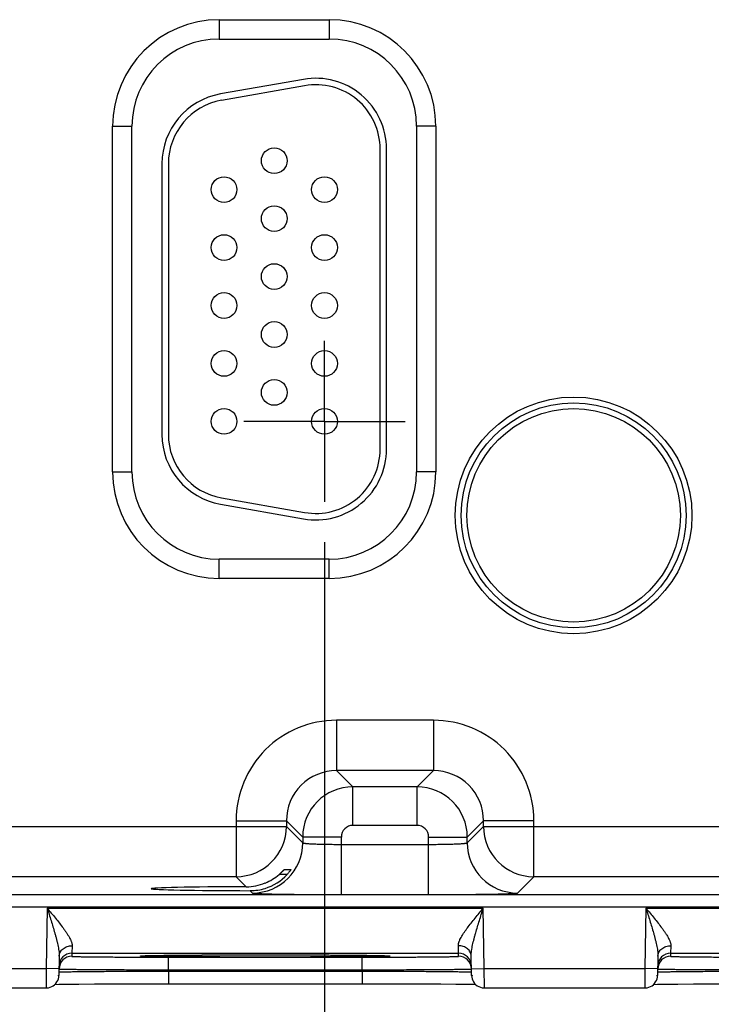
# Model space of a CAD drawing. Header units: inches. Extents: x 0 to 34, y 0 to 22.
# Tile 60 of 67: x 26.8 to 27.8, y 14 to 15.5. Entities that reach past the tile are written whole.
import ezdxf

# ---------------------------------------------------------------- set-up
doc = ezdxf.new("R2010")
doc.units = ezdxf.units.IN
doc.header["$LTSCALE"] = 1.87
doc.header["$MEASUREMENT"] = 0
doc.linetypes.add('CENTER', pattern=[0.6, 0.375, -0.075, 0.075, -0.075])
doc.layers.get('0').update_dxf_attribs({"linetype": 'CONTINUOUS'})
doc.layers.add('02___PRT_ALL_AXES', color=7, linetype='CONTINUOUS')
doc.layers.add('DIMENSIONS', color=7, linetype='CONTINUOUS')
doc.styles.get("Standard").update_dxf_attribs({"font": 'txt', "width": 0.8})
doc.dimstyles.new('DIMSTYLE_1', dxfattribs={"dimtxt": 0.125, "dimasz": 0.18, "dimexe": 0.18, "dimexo": 0.0625, "dimgap": 0.09, "dimtad": 0, "dimtih": 1, "dimtoh": 1, "dimdec": 3, "dimzin": 4, "dimdsep": 46, "dimtxsty": 'STANDARD', "dimblk": '_FILLED', "dimblk1": '_FILLED', "dimblk2": '_FILLED', "dimcen": 0.09, "dimadec": 0, "dimazin": 0, "dimtp": 0.01, "dimtm": 0.01, "dimtfac": 1, "dimtdec": 3, "dimtofl": 0, "dimtmove": 0, "dimatfit": 3, "dimldrblk": '_FILLED', "dimfxl": 1, "dimtolj": 1, "dimtzin": 4, "dimarcsym": 0})

# ---------------------------------------------------------------- blocks, each defined once
blk = doc.blocks.new('_FILLED')
at = {"color": 0, "linetype": 'BYBLOCK'}
blk.add_solid([(0, 0), (-1, 0.1736), (-1, -0.1736)], dxfattribs=at)
blk = doc.blocks.new('*D9')
at = {"layer": 'DIMENSIONS', "color": 2, "linetype": 'CONTINUOUS'}
for p, q in [((27.2405, 14.7232), (27.2405, 13.1089)), ((28.1705, 14.7232), (28.1705, 13.1089)), ((27.2405, 13.2339), (26.8805, 13.2339)), ((28.1705, 13.2339), (28.5341, 13.2339))]:
    blk.add_line(p, q, dxfattribs=at)
at = {"layer": 'DIMENSIONS', "color": 2, "linetype": 'CONTINUOUS', "xscale": 0.18, "yscale": 0.18, "zscale": 0.18}
blk.add_blockref('_FILLED', (27.2405, 13.2339), dxfattribs=at)
at = {"layer": 'DIMENSIONS', "color": 2, "linetype": 'CONTINUOUS', "xscale": 0.18, "yscale": 0.18, "zscale": 0.18, "rotation": 180}
blk.add_blockref('_FILLED', (28.1705, 13.2339), dxfattribs=at)
at = {"layer": 'DIMENSIONS', "color": 2, "linetype": 'CONTINUOUS', "insert": (28.5966, 13.2964), "char_height": 0.125, "width": 1.225, "attachment_point": 1, "line_spacing_factor": 0.9}
blk.add_mtext('.930{\\Ftxt.shx;\\W1.000000;\\H0.125000; }[23.62]', dxfattribs=at)

msp = doc.modelspace()

# ---------------------------------------------------------------- linework, layer by layer
at = {"color": 7, "linetype": 'CONTINUOUS'}
for p, q in [((27.077, 15.5348), (27.248, 15.5348)), ((27.077, 15.5348), (27.077, 15.5048)), ((27.248, 15.5348), (27.248, 15.5048)), ((27.077, 15.5048), (27.248, 15.5048)), ((27.2079, 15.4421), (27.0789, 15.4194)), ((27.2096, 15.4323), (27.0806, 15.4095)), ((26.9115, 15.3693), (26.9415, 15.3693)), ((26.9115, 14.8323), (26.9115, 15.3693)), ((26.9415, 14.8323), (26.9415, 15.3693)), ((27.4135, 15.3693), (27.3835, 15.3693)), ((27.3835, 15.3693), (27.3835, 14.8323)), ((27.4135, 15.3693), (27.4135, 14.8323)), ((27.327, 14.8678), (27.327, 15.3338)), ((27.337, 14.8678), (27.337, 15.3338)), ((26.988, 15.3111), (26.988, 14.8905)), ((26.998, 15.3111), (26.998, 14.8905)), ((26.9115, 14.8323), (26.9415, 14.8323)), ((27.4135, 14.8323), (27.3835, 14.8323)), ((27.0806, 14.7921), (27.2096, 14.7693)), ((27.0789, 14.7822), (27.2079, 14.7595)), ((27.248, 14.6968), (27.077, 14.6968)), ((27.077, 14.6668), (27.077, 14.6968)), ((27.248, 14.6668), (27.248, 14.6968)), ((27.248, 14.6668), (27.077, 14.6668)), ((27.4096, 14.4464), (27.2593, 14.4464)), ((27.2593, 14.4464), (27.2593, 14.3684)), ((27.4096, 14.4464), (27.4096, 14.3684)), ((27.4096, 14.3684), (27.2593, 14.3684)), ((27.2593, 14.3684), (27.2847, 14.3431)), ((27.4096, 14.3684), (27.3843, 14.3431)), ((27.3843, 14.3431), (27.2847, 14.3431)), ((27.2847, 14.2831), (27.2847, 14.3431)), ((27.3843, 14.2831), (27.3843, 14.3431)), ((27.1034, 14.2905), (27.1813, 14.2905)), ((27.1034, 14.2905), (27.1034, 14.2034)), ((27.1813, 14.2905), (27.2067, 14.2651)), ((27.1813, 14.2905), (27.1813, 14.2814)), ((27.4876, 14.2905), (27.4623, 14.2651)), ((27.5656, 14.2905), (27.4876, 14.2905)), ((27.4876, 14.2814), (27.4876, 14.2905)), ((27.5656, 14.2034), (27.5656, 14.2905)), ((26.5576, 14.2814), (27.1813, 14.2814)), ((27.1813, 14.2814), (27.2067, 14.2561)), ((27.3843, 14.2831), (27.2847, 14.2831)), ((27.4623, 14.2561), (27.4876, 14.2814)), ((27.4876, 14.2814), (28.1113, 14.2814)), ((27.2667, 14.2651), (27.2067, 14.2651)), ((27.2067, 14.2651), (27.2067, 14.2561)), ((27.2667, 14.1757), (27.2667, 14.2651)), ((27.4023, 14.2651), (27.4623, 14.2651)), ((27.4023, 14.1757), (27.4023, 14.2651)), ((27.4623, 14.2561), (27.4623, 14.2651)), ((27.2667, 14.2537), (27.4023, 14.2537)), ((27.1781, 14.2147), (27.1884, 14.2147)), ((27.1034, 14.2034), (26.6356, 14.2034)), ((27.1034, 14.2034), (27.119, 14.1878)), ((27.1824, 14.2069), (27.17, 14.2069)), ((27.5402, 14.1781), (27.5656, 14.2034)), ((28.0334, 14.2034), (27.5656, 14.2034)), ((27.1251, 14.1817), (27.1287, 14.1781)), ((21.1368, 14.1756), (28.5272, 14.1756)), ((27.2667, 14.1757), (27.4023, 14.1757)), ((21.1368, 14.1566), (28.5272, 14.1566)), ((26.8098, 14.1545), (26.8082, 14.0606)), ((26.8098, 14.1545), (27.4872, 14.1545)), ((27.4888, 14.0606), (27.4872, 14.1545)), ((27.7398, 14.1545), (27.7382, 14.0606)), ((27.7398, 14.1545), (28.4172, 14.1545)), ((26.8485, 14.0963), (26.8482, 14.0845)), ((27.4487, 14.0845), (27.4485, 14.0963)), ((27.7785, 14.0963), (27.7782, 14.0845)), ((26.8285, 14.08), (26.828, 14.0502)), ((26.8482, 14.0845), (27.4487, 14.0845)), ((26.8482, 14.0845), (26.8482, 14.0798)), ((26.9554, 14.0805), (26.9574, 14.0806)), ((26.9574, 14.08), (26.9554, 14.0802)), ((26.957, 14.0805), (26.957, 14.0805)), ((26.9574, 14.0806), (26.9736, 14.081)), ((26.9578, 14.0806), (26.9584, 14.0806)), ((26.9584, 14.0806), (26.9592, 14.0807)), ((26.9592, 14.0807), (26.9601, 14.0807)), ((26.9601, 14.0807), (26.9618, 14.0808)), ((26.9618, 14.0808), (26.9641, 14.0808)), ((26.9641, 14.0808), (26.9679, 14.0809)), ((26.9679, 14.0809), (26.9743, 14.0811)), ((26.9743, 14.0811), (26.9864, 14.0812)), ((26.9864, 14.0812), (27.0002, 14.0814)), ((26.9981, 14.0785), (27.2989, 14.0785)), ((26.9981, 14.0588), (26.9981, 14.0785)), ((27.0002, 14.0814), (27.0217, 14.0816)), ((27.0217, 14.0816), (27.0505, 14.0818)), ((27.0505, 14.0818), (27.082, 14.0819)), ((27.082, 14.0819), (27.1203, 14.082)), ((27.1203, 14.082), (27.1598, 14.082)), ((27.1459, 14.082), (27.1485, 14.082)), ((27.1485, 14.082), (27.1508, 14.082)), ((27.1598, 14.082), (27.196, 14.082)), ((27.196, 14.082), (27.228, 14.0819)), ((27.228, 14.0819), (27.2595, 14.0817)), ((27.2595, 14.0817), (27.2848, 14.0815)), ((27.2848, 14.0815), (27.3042, 14.0813)), ((27.2989, 14.0588), (27.2989, 14.0785)), ((27.3042, 14.0813), (27.3186, 14.0811)), ((27.3186, 14.0811), (27.3263, 14.081)), ((27.3235, 14.081), (27.3396, 14.0806)), ((27.3263, 14.081), (27.3311, 14.0809)), ((27.3311, 14.0809), (27.3339, 14.0808)), ((27.3339, 14.0808), (27.3362, 14.0807)), ((27.3362, 14.0807), (27.3373, 14.0807)), ((27.3373, 14.0807), (27.3383, 14.0806)), ((27.3396, 14.0806), (27.3415, 14.0805)), ((27.3415, 14.0802), (27.3396, 14.08)), ((27.4488, 14.0798), (27.4487, 14.0845)), ((27.469, 14.0502), (27.4685, 14.08)), ((27.7585, 14.08), (27.758, 14.0502)), ((27.7782, 14.0845), (28.3787, 14.0845)), ((27.7782, 14.0845), (27.7782, 14.0798)), ((26.5588, 14.0606), (26.8082, 14.0606)), ((26.8082, 14.0606), (26.808, 14.0306)), ((26.8282, 14.0602), (26.8082, 14.0606)), ((26.9981, 14.0588), (27.2989, 14.0588)), ((26.9981, 14.0569), (26.9981, 14.0588)), ((27.2989, 14.0569), (27.2989, 14.0588)), ((27.4688, 14.0602), (27.4888, 14.0606)), ((27.4888, 14.0606), (27.7382, 14.0606)), ((27.489, 14.0306), (27.4888, 14.0606)), ((27.7382, 14.0606), (27.738, 14.0306)), ((27.7582, 14.0602), (27.7382, 14.0606)), ((26.8281, 14.0552), (26.8287, 14.0553)), ((26.9981, 14.0569), (27.2989, 14.0569)), ((26.9981, 14.0569), (26.9981, 14.0372)), ((27.2989, 14.0569), (27.2989, 14.0372)), ((27.4683, 14.0553), (27.4689, 14.0552)), ((27.7581, 14.0552), (27.7587, 14.0553)), ((26.559, 14.0306), (26.808, 14.0306)), ((26.8219, 14.0362), (26.828, 14.0363)), ((26.828, 14.0363), (26.8407, 14.0365)), ((26.8407, 14.0365), (26.8591, 14.0367)), ((26.8591, 14.0367), (26.8835, 14.0369)), ((26.8835, 14.0369), (26.9112, 14.0371)), ((26.9112, 14.0371), (26.9458, 14.0372)), ((26.9458, 14.0372), (26.9806, 14.0372)), ((26.9806, 14.0372), (26.9981, 14.0372)), ((26.9981, 14.0372), (27.3303, 14.0372)), ((27.3303, 14.0372), (27.3636, 14.0371)), ((27.3636, 14.0371), (27.3953, 14.037)), ((27.3953, 14.037), (27.4214, 14.0369)), ((27.4214, 14.0369), (27.4443, 14.0367)), ((27.4443, 14.0367), (27.4615, 14.0364)), ((27.4615, 14.0364), (27.4718, 14.0363)), ((27.4718, 14.0363), (27.4751, 14.0362)), ((27.489, 14.0306), (27.738, 14.0306)), ((27.7519, 14.0362), (27.758, 14.0363)), ((27.758, 14.0363), (27.7707, 14.0365)), ((27.7707, 14.0365), (27.7891, 14.0367)), ((27.7891, 14.0367), (27.8135, 14.0369)), ((27.8135, 14.0369), (27.8412, 14.0371)), ((27.8412, 14.0371), (27.8758, 14.0372))]:
    msp.add_line(p, q, dxfattribs=at)
for points in [[(26.957, 14.0805), (26.9571, 14.0805), (26.9572, 14.0806), (26.9573, 14.0806), (26.9575, 14.0806), (26.9578, 14.0806)], [(27.3383, 14.0806), (27.339, 14.0806), (27.3393, 14.0806), (27.3395, 14.0806), (27.3397, 14.0806), (27.3398, 14.0806), (27.3399, 14.0805), (27.3399, 14.0805)], [(26.808, 14.0306), (26.8091, 14.0306), (26.8118, 14.0309), (26.8144, 14.0316), (26.8169, 14.0327), (26.8193, 14.034), (26.8214, 14.0357), (26.8233, 14.0377), (26.8249, 14.0399), (26.8262, 14.0423), (26.8272, 14.0448), (26.8278, 14.0475), (26.828, 14.0502)], [(27.469, 14.0502), (27.4692, 14.0475), (27.4698, 14.0448), (27.4708, 14.0423), (27.4721, 14.0399), (27.4737, 14.0377), (27.4756, 14.0357), (27.4777, 14.034), (27.4801, 14.0327), (27.4826, 14.0316), (27.4852, 14.0309), (27.4879, 14.0306), (27.489, 14.0306)], [(27.738, 14.0306), (27.7391, 14.0306), (27.7418, 14.0309), (27.7444, 14.0316), (27.7469, 14.0327), (27.7493, 14.034), (27.7514, 14.0357), (27.7533, 14.0377), (27.7549, 14.0399), (27.7562, 14.0423), (27.7572, 14.0448), (27.7578, 14.0475), (27.758, 14.0502)]]:
    msp.add_lwpolyline(points, dxfattribs=at)
for centre, radius in [((27.1625, 15.3158), 0.02), ((27.0845, 15.2708), 0.02), ((27.2405, 15.2708), 0.02), ((27.1625, 15.2258), 0.02), ((27.0845, 15.1808), 0.02), ((27.2405, 15.1808), 0.02), ((27.1625, 15.1358), 0.02), ((27.0845, 15.0908), 0.02), ((27.2405, 15.0908), 0.02), ((27.1625, 15.0458), 0.02), ((27.0845, 15.0008), 0.02), ((27.2405, 15.0008), 0.02), ((27.1625, 14.9558), 0.02), ((27.6275, 14.7648), 0.1838), ((27.0845, 14.9108), 0.02), ((27.2405, 14.9108), 0.02), ((27.6275, 14.7648), 0.1748), ((27.6275, 14.7648), 0.1748), ((27.6275, 14.7648), 0.1658)]:
    msp.add_circle(centre, radius, dxfattribs=at)
for centre, radius, start, end in [((27.077, 15.3693), 0.1655, 90, 180), ((27.248, 15.3693), 0.1655, 0, 90), ((27.077, 15.3693), 0.1355, 90, 180), ((27.248, 15.3693), 0.1355, 0, 90), ((27.227, 15.3338), 0.11, 0, 100), ((27.098, 15.3111), 0.11, 100, 180), ((27.227, 15.3338), 0.1, 0, 100), ((27.098, 15.3111), 0.1, 100, 180), ((27.098, 14.8905), 0.11, 180, 260), ((27.098, 14.8905), 0.1, 180, 260), ((27.227, 14.8678), 0.11, 260, 360), ((27.227, 14.8678), 0.1, 260, 360), ((27.077, 14.8323), 0.1655, 180, 270), ((27.077, 14.8323), 0.1355, 180, 270), ((27.248, 14.8323), 0.1655, 270, 360), ((27.248, 14.8323), 0.1355, 270, 360), ((27.2593, 14.2905), 0.156, 89.9966, 180.0034), ((27.4097, 14.2905), 0.156, 359.9966, 90.0034), ((27.2593, 14.2905), 0.0779, 89.9721, 180.0279), ((27.4097, 14.2905), 0.0779, 359.9721, 90.0279), ((27.2847, 14.2651), 0.078, 90.0153, 179.9847), ((27.3843, 14.2651), 0.078, 0.0153, 89.9847), ((27.1033, 14.2815), 0.078, 270.0209, 359.9791), ((27.2847, 14.2651), 0.018, 89.9974, 180.0026), ((27.3843, 14.2651), 0.018, 359.9974, 90.0026), ((27.5656, 14.2815), 0.078, 180.0209, 269.9791), ((27.1287, 14.2561), 0.078, 270.0209, 359.9791), ((27.5403, 14.2561), 0.078, 180.0209, 269.9791), ((27.1187, 14.2664), 0.0786, 292.2671, 310.785), ((27.1252, 14.2591), 0.0774, 287.4727, 317.5994), ((27.1187, 14.2664), 0.0786, 270.1847, 292.2821), ((27.1253, 14.2592), 0.0774, 269.8564, 287.4501), ((26.8482, 14.0598), 0.02, 89.9993, 178.9988), ((26.8482, 14.0645), 0.02, 89.9988, 178.9987), ((27.4487, 14.0645), 0.02, 1.0013, 90.0012), ((27.4488, 14.0598), 0.02, 1.0012, 90.0007), ((27.7782, 14.0598), 0.02, 89.9993, 178.9988), ((27.7782, 14.0645), 0.02, 89.9988, 178.9987), ((26.8081, 14.0556), 0.02, 342.817, 344.8389), ((27.4889, 14.0556), 0.02, 195.1611, 197.183), ((27.7381, 14.0556), 0.02, 342.817, 344.8389)]:
    msp.add_arc(centre, radius, start, end, dxfattribs=at)
msp.add_ellipse((27.1485, 14.1848), major_axis=(0.1771, 0), ratio=0.017455, start_param=1.73829, end_param=4.579802, dxfattribs=at)
for points, knots in [([(27.2067, 14.2561), (27.2067, 14.256), (27.2068, 14.256), (27.2068, 14.2559), (27.207, 14.2559), (27.2072, 14.2558), (27.2075, 14.2557), (27.2081, 14.2556), (27.2088, 14.2555), (27.2096, 14.2554), (27.2105, 14.2553), (27.2116, 14.2552), (27.2128, 14.255), (27.2147, 14.2549), (27.2173, 14.2547), (27.2208, 14.2545), (27.2248, 14.2544), (27.2291, 14.2542), (27.2338, 14.2541), (27.2388, 14.254), (27.244, 14.2539), (27.2495, 14.2538), (27.2571, 14.2537), (27.2628, 14.2537), (27.2667, 14.2537)], [0, 0, 0, 0, 0.001206, 0.00283, 0.004952, 0.007607, 0.014572, 0.023783, 0.035246, 0.04895, 0.064869, 0.082974, 0.103223, 0.125574, 0.17637, 0.234895, 0.300609, 0.372897, 0.451085, 0.534439, 0.622176, 0.713473, 0.807467, 1, 1, 1, 1]), ([(27.4023, 14.2537), (27.4061, 14.2537), (27.4119, 14.2537), (27.4195, 14.2538), (27.4249, 14.2539), (27.4302, 14.254), (27.4352, 14.2541), (27.4399, 14.2542), (27.4442, 14.2544), (27.4481, 14.2545), (27.4516, 14.2547), (27.4543, 14.2549), (27.4561, 14.255), (27.4574, 14.2552), (27.4584, 14.2553), (27.4594, 14.2554), (27.4602, 14.2555), (27.4609, 14.2556), (27.4614, 14.2557), (27.4618, 14.2558), (27.462, 14.2559), (27.4621, 14.2559), (27.4622, 14.256), (27.4623, 14.256), (27.4623, 14.2561)], [0, 0, 0, 0, 0.192533, 0.286527, 0.377824, 0.465561, 0.548915, 0.627103, 0.699391, 0.765105, 0.82363, 0.874426, 0.896777, 0.917026, 0.935131, 0.95105, 0.964754, 0.976217, 0.985428, 0.992393, 0.995048, 0.99717, 0.998794, 1, 1, 1, 1]), ([(27.17, 14.2069), (27.1705, 14.2074), (27.1715, 14.2082), (27.1727, 14.2093), (27.1735, 14.2101), (27.1742, 14.2107), (27.1748, 14.2113), (27.1754, 14.2119), (27.1759, 14.2125), (27.1764, 14.213), (27.1768, 14.2134), (27.1771, 14.2137), (27.1772, 14.2138), (27.1774, 14.214), (27.1776, 14.2142), (27.1777, 14.2143), (27.1778, 14.2144), (27.1779, 14.2145), (27.178, 14.2146), (27.178, 14.2146), (27.178, 14.2146), (27.1781, 14.2147), (27.1781, 14.2147), (27.1781, 14.2147), (27.1781, 14.2147)], [0, 0, 0, 0, 0.173349, 0.342223, 0.424029, 0.503505, 0.580102, 0.653215, 0.722117, 0.785989, 0.843862, 0.870208, 0.894623, 0.91695, 0.937014, 0.954637, 0.969638, 0.981834, 0.986823, 0.991046, 0.994483, 0.99712, 0.998951, 1, 1, 1, 1]), ([(27.1884, 14.2147), (27.1884, 14.2147), (27.1884, 14.2147), (27.1884, 14.2147), (27.1884, 14.2147), (27.1884, 14.2146), (27.1884, 14.2146), (27.1884, 14.2146), (27.1883, 14.2146), (27.1883, 14.2145), (27.1883, 14.2145), (27.1882, 14.2144), (27.1881, 14.2142), (27.1879, 14.2139), (27.1877, 14.2135), (27.1874, 14.2131), (27.187, 14.2126), (27.1866, 14.212), (27.1862, 14.2115), (27.1856, 14.2107), (27.1847, 14.2096), (27.1836, 14.2083), (27.1828, 14.2074), (27.1824, 14.2069)], [0, 0, 0, 0, 0.000572, 0.000986, 0.001559, 0.00324, 0.005661, 0.008826, 0.012727, 0.017353, 0.022688, 0.035424, 0.050808, 0.088987, 0.136143, 0.191238, 0.253287, 0.321391, 0.394724, 0.472545, 0.639, 0.816115, 1, 1, 1, 1]), ([(27.1287, 14.1781), (27.1287, 14.1781), (27.1288, 14.178), (27.1289, 14.178), (27.129, 14.178), (27.1293, 14.1779), (27.1296, 14.1778), (27.1301, 14.1778), (27.1306, 14.1777), (27.1311, 14.1777), (27.1321, 14.1776), (27.1334, 14.1775), (27.1353, 14.1774), (27.1375, 14.1773), (27.14, 14.1772), (27.1428, 14.1771), (27.1459, 14.177), (27.1492, 14.1769), (27.1529, 14.1768), (27.1568, 14.1767), (27.1625, 14.1765), (27.1703, 14.1764), (27.1802, 14.1762), (27.191, 14.1761), (27.2025, 14.176), (27.2146, 14.1759), (27.2272, 14.1758), (27.2446, 14.1757), (27.2578, 14.1757), (27.2667, 14.1757)], [0, 0, 0, 0, 0.000355, 0.000836, 0.002209, 0.004149, 0.006665, 0.009758, 0.013429, 0.017678, 0.022504, 0.033873, 0.04751, 0.063386, 0.081465, 0.101706, 0.124061, 0.148477, 0.174898, 0.203262, 0.233502, 0.299318, 0.371735, 0.450064, 0.533574, 0.621476, 0.712943, 0.807114, 1, 1, 1, 1]), ([(27.4023, 14.1757), (27.4111, 14.1757), (27.4244, 14.1757), (27.4418, 14.1758), (27.4544, 14.1759), (27.4665, 14.176), (27.478, 14.1761), (27.4887, 14.1762), (27.4987, 14.1764), (27.5064, 14.1765), (27.5122, 14.1767), (27.5161, 14.1768), (27.5197, 14.1769), (27.5231, 14.177), (27.5262, 14.1771), (27.529, 14.1772), (27.5315, 14.1773), (27.5336, 14.1774), (27.5355, 14.1775), (27.5369, 14.1776), (27.5378, 14.1777), (27.5384, 14.1777), (27.5389, 14.1778), (27.5393, 14.1778), (27.5397, 14.1779), (27.5399, 14.178), (27.5401, 14.178), (27.5402, 14.178), (27.5402, 14.1781), (27.5402, 14.1781)], [0, 0, 0, 0, 0.192886, 0.287057, 0.378524, 0.466426, 0.549936, 0.628265, 0.700682, 0.766498, 0.796738, 0.825102, 0.851523, 0.875939, 0.898294, 0.918535, 0.936614, 0.95249, 0.966127, 0.977496, 0.982322, 0.986571, 0.990242, 0.993335, 0.995851, 0.997791, 0.999164, 0.999645, 1, 1, 1, 1]), ([(26.8098, 14.1545), (26.812, 14.1519), (26.8162, 14.1468), (26.8225, 14.1391), (26.8287, 14.1315), (26.8335, 14.1252), (26.8372, 14.1201), (26.8397, 14.1165), (26.8421, 14.1128), (26.8442, 14.1093), (26.8457, 14.1063), (26.8467, 14.104), (26.8474, 14.1024), (26.8479, 14.1008), (26.8483, 14.0992), (26.8485, 14.0977), (26.8485, 14.0967), (26.8485, 14.0963)], [0, 0, 0, 0, 0.141924, 0.282802, 0.421435, 0.556304, 0.621701, 0.685295, 0.746658, 0.805272, 0.860516, 0.88667, 0.911728, 0.935615, 0.958283, 0.979729, 1, 1, 1, 1]), ([(26.8098, 14.1545), (26.8108, 14.1513), (26.8129, 14.1448), (26.8159, 14.1353), (26.8188, 14.1257), (26.8211, 14.1178), (26.8229, 14.1114), (26.8241, 14.1067), (26.8253, 14.1021), (26.8263, 14.0975), (26.8272, 14.093), (26.8279, 14.0885), (26.8284, 14.0842), (26.8285, 14.0814), (26.8285, 14.08)], [0, 0, 0, 0, 0.131082, 0.261812, 0.391766, 0.520446, 0.584095, 0.647135, 0.709411, 0.770736, 0.830854, 0.889423, 0.945999, 1, 1, 1, 1]), ([(27.4485, 14.0963), (27.4484, 14.0967), (27.4485, 14.0977), (27.4487, 14.0992), (27.4491, 14.1008), (27.4496, 14.1024), (27.4502, 14.104), (27.4513, 14.1063), (27.4528, 14.1093), (27.4549, 14.1128), (27.4572, 14.1165), (27.4598, 14.1201), (27.4634, 14.1252), (27.4683, 14.1315), (27.4744, 14.1391), (27.4807, 14.1468), (27.485, 14.1519), (27.4872, 14.1545)], [0, 0, 0, 0, 0.020271, 0.041717, 0.064385, 0.088272, 0.11333, 0.139484, 0.194728, 0.253342, 0.314705, 0.378299, 0.443696, 0.578565, 0.717198, 0.858076, 1, 1, 1, 1]), ([(27.4685, 14.08), (27.4684, 14.0814), (27.4685, 14.0842), (27.469, 14.0885), (27.4697, 14.093), (27.4706, 14.0975), (27.4717, 14.1021), (27.4728, 14.1067), (27.4741, 14.1114), (27.4758, 14.1178), (27.4782, 14.1257), (27.4811, 14.1353), (27.4841, 14.1448), (27.4861, 14.1513), (27.4872, 14.1545)], [0, 0, 0, 0, 0.054001, 0.110577, 0.169146, 0.229264, 0.290589, 0.352865, 0.415905, 0.479554, 0.608234, 0.738188, 0.868918, 1, 1, 1, 1]), ([(27.7398, 14.1545), (27.742, 14.1519), (27.7462, 14.1468), (27.7525, 14.1391), (27.7587, 14.1315), (27.7635, 14.1252), (27.7672, 14.1201), (27.7697, 14.1165), (27.7721, 14.1128), (27.7742, 14.1093), (27.7757, 14.1063), (27.7767, 14.104), (27.7774, 14.1024), (27.7779, 14.1008), (27.7783, 14.0992), (27.7785, 14.0977), (27.7785, 14.0967), (27.7785, 14.0963)], [0, 0, 0, 0, 0.141924, 0.282802, 0.421435, 0.556304, 0.621701, 0.685295, 0.746658, 0.805272, 0.860516, 0.88667, 0.911728, 0.935615, 0.958283, 0.979729, 1, 1, 1, 1]), ([(27.7398, 14.1545), (27.7408, 14.1513), (27.7429, 14.1448), (27.7459, 14.1353), (27.7488, 14.1257), (27.7511, 14.1178), (27.7529, 14.1114), (27.7541, 14.1067), (27.7553, 14.1021), (27.7563, 14.0975), (27.7572, 14.093), (27.7579, 14.0885), (27.7584, 14.0842), (27.7585, 14.0814), (27.7585, 14.08)], [0, 0, 0, 0, 0.131082, 0.261812, 0.391766, 0.520446, 0.584095, 0.647135, 0.709411, 0.770736, 0.830854, 0.889423, 0.945999, 1, 1, 1, 1]), ([(26.8285, 14.08), (26.8285, 14.0805), (26.8286, 14.0816), (26.8289, 14.0832), (26.8294, 14.0848), (26.8303, 14.0868), (26.8319, 14.0892), (26.8344, 14.0917), (26.8375, 14.0937), (26.8409, 14.0952), (26.8446, 14.0961), (26.8472, 14.0963), (26.8485, 14.0963)], [0, 0, 0, 0, 0.056744, 0.113742, 0.17119, 0.229306, 0.348012, 0.470937, 0.598289, 0.72963, 0.863979, 1, 1, 1, 1]), ([(27.4685, 14.08), (27.4684, 14.0805), (27.4684, 14.0816), (27.4681, 14.0832), (27.4676, 14.0848), (27.4666, 14.0868), (27.4651, 14.0892), (27.4625, 14.0917), (27.4595, 14.0937), (27.4561, 14.0952), (27.4523, 14.0961), (27.4498, 14.0963), (27.4485, 14.0963)], [0, 0, 0, 0, 0.056744, 0.113742, 0.17119, 0.229306, 0.348012, 0.470937, 0.59829, 0.72963, 0.863979, 1, 1, 1, 1]), ([(27.7585, 14.08), (27.7585, 14.0805), (27.7586, 14.0816), (27.7589, 14.0832), (27.7594, 14.0848), (27.7603, 14.0868), (27.7619, 14.0892), (27.7644, 14.0917), (27.7675, 14.0937), (27.7709, 14.0952), (27.7746, 14.0961), (27.7772, 14.0963), (27.7785, 14.0963)], [0, 0, 0, 0, 0.056744, 0.113742, 0.17119, 0.229306, 0.348012, 0.470937, 0.598289, 0.72963, 0.863979, 1, 1, 1, 1]), ([(26.8482, 14.0798), (26.8482, 14.0798), (26.8482, 14.0798), (26.8482, 14.0798), (26.8482, 14.0797), (26.8483, 14.0797), (26.8484, 14.0797), (26.8486, 14.0797), (26.8489, 14.0796), (26.8493, 14.0796), (26.8498, 14.0796), (26.8504, 14.0796), (26.8511, 14.0795), (26.8518, 14.0795), (26.8527, 14.0795), (26.8536, 14.0794), (26.855, 14.0794), (26.857, 14.0793), (26.8597, 14.0793), (26.8627, 14.0792), (26.866, 14.0792), (26.8696, 14.0791), (26.8735, 14.0791), (26.8778, 14.079), (26.884, 14.0789), (26.8924, 14.0788), (26.9033, 14.0788), (26.9151, 14.0787), (26.9276, 14.0786), (26.9409, 14.0786), (26.9547, 14.0785), (26.969, 14.0785), (26.9835, 14.0785), (26.9932, 14.0785), (26.9981, 14.0785)], [0, 0, 0, 0, 0.00013, 0.000238, 0.00038, 0.00077, 0.001306, 0.002821, 0.004933, 0.00764, 0.010944, 0.014842, 0.019333, 0.024414, 0.030083, 0.036336, 0.043169, 0.058559, 0.076214, 0.096095, 0.118154, 0.142338, 0.168587, 0.196841, 0.227031, 0.292919, 0.365623, 0.444438, 0.528607, 0.617318, 0.709715, 0.80491, 0.901982, 1, 1, 1, 1]), ([(26.9554, 14.0802), (26.9554, 14.0802), (26.9553, 14.0802), (26.9552, 14.0802), (26.955, 14.0802), (26.955, 14.0802), (26.9549, 14.0803), (26.9548, 14.0803), (26.9548, 14.0803), (26.9548, 14.0803), (26.9548, 14.0803), (26.9548, 14.0803), (26.9548, 14.0803), (26.9548, 14.0804), (26.9549, 14.0804), (26.955, 14.0804), (26.955, 14.0804), (26.9552, 14.0804), (26.9553, 14.0804), (26.9554, 14.0805), (26.9554, 14.0805)], [0, 0, 0, 0, 0.113563, 0.212229, 0.296024, 0.364999, 0.419257, 0.459032, 0.473677, 0.485046, 0.49983, 0.514637, 0.526024, 0.540689, 0.580508, 0.63481, 0.703831, 0.787673, 0.886387, 1, 1, 1, 1]), ([(27.1485, 14.0786), (27.1372, 14.0786), (27.115, 14.0786), (27.0825, 14.0787), (27.052, 14.0788), (27.0284, 14.079), (27.0112, 14.0791), (26.9998, 14.0792), (26.9895, 14.0793), (26.9805, 14.0795), (26.9728, 14.0796), (26.9664, 14.0797), (26.962, 14.0799), (26.9591, 14.08), (26.9579, 14.08), (26.9574, 14.08)], [0, 0, 0, 0, 0.177195, 0.348935, 0.509932, 0.655229, 0.720569, 0.780354, 0.834121, 0.881458, 0.921996, 0.95543, 0.981494, 0.991702, 1, 1, 1, 1]), ([(26.9736, 14.081), (26.978, 14.0811), (26.9879, 14.0813), (27.0042, 14.0815), (27.0232, 14.0816), (27.0447, 14.0818), (27.0681, 14.0819), (27.1021, 14.082), (27.1282, 14.082), (27.1459, 14.082)], [0, 0, 0, 0, 0.076873, 0.17186, 0.283131, 0.408536, 0.545655, 0.69184, 1, 1, 1, 1]), ([(27.3396, 14.08), (27.339, 14.08), (27.3378, 14.08), (27.335, 14.0799), (27.3306, 14.0797), (27.3242, 14.0796), (27.3165, 14.0795), (27.3075, 14.0793), (27.2972, 14.0792), (27.2858, 14.0791), (27.2686, 14.079), (27.2449, 14.0788), (27.2145, 14.0787), (27.182, 14.0786), (27.1598, 14.0786), (27.1485, 14.0786)], [0, 0, 0, 0, 0.008299, 0.018508, 0.044575, 0.078009, 0.118549, 0.165887, 0.219654, 0.279439, 0.34478, 0.490076, 0.65107, 0.822808, 1, 1, 1, 1]), ([(27.1508, 14.082), (27.1685, 14.082), (27.1947, 14.082), (27.2288, 14.0819), (27.2523, 14.0818), (27.2738, 14.0816), (27.2929, 14.0815), (27.3092, 14.0813), (27.3191, 14.0811), (27.3235, 14.081)], [0, 0, 0, 0, 0.308321, 0.454591, 0.591771, 0.717196, 0.82843, 0.923311, 1, 1, 1, 1]), ([(27.2989, 14.0785), (27.3038, 14.0785), (27.3135, 14.0785), (27.328, 14.0785), (27.3423, 14.0785), (27.3561, 14.0786), (27.3693, 14.0786), (27.3819, 14.0787), (27.3937, 14.0788), (27.4046, 14.0788), (27.413, 14.0789), (27.4192, 14.079), (27.4234, 14.0791), (27.4274, 14.0791), (27.431, 14.0792), (27.4343, 14.0792), (27.4373, 14.0793), (27.4399, 14.0793), (27.4419, 14.0794), (27.4434, 14.0794), (27.4443, 14.0795), (27.4451, 14.0795), (27.4459, 14.0795), (27.4466, 14.0796), (27.4472, 14.0796), (27.4477, 14.0796), (27.4481, 14.0796), (27.4484, 14.0797), (27.4486, 14.0797), (27.4487, 14.0797), (27.4487, 14.0797), (27.4488, 14.0798), (27.4488, 14.0798), (27.4488, 14.0798), (27.4488, 14.0798)], [0, 0, 0, 0, 0.098018, 0.19509, 0.290285, 0.382682, 0.471393, 0.555562, 0.634377, 0.707081, 0.772969, 0.803159, 0.831413, 0.857662, 0.881846, 0.903905, 0.923786, 0.941441, 0.956831, 0.963664, 0.969917, 0.975586, 0.980667, 0.985158, 0.989056, 0.99236, 0.995068, 0.997179, 0.998695, 0.999231, 0.99962, 0.999762, 0.99987, 1, 1, 1, 1]), ([(27.3415, 14.0805), (27.3416, 14.0805), (27.3417, 14.0804), (27.3418, 14.0804), (27.3419, 14.0804), (27.342, 14.0804), (27.3421, 14.0804), (27.3421, 14.0804), (27.3422, 14.0803), (27.3422, 14.0803), (27.3422, 14.0803), (27.3422, 14.0803), (27.3422, 14.0803), (27.3421, 14.0803), (27.3421, 14.0803), (27.342, 14.0802), (27.3419, 14.0802), (27.3418, 14.0802), (27.3417, 14.0802), (27.3416, 14.0802), (27.3415, 14.0802)], [0, 0, 0, 0, 0.113566, 0.212236, 0.296033, 0.36501, 0.419271, 0.459048, 0.473695, 0.485064, 0.49985, 0.514655, 0.526041, 0.540705, 0.580521, 0.63482, 0.703837, 0.787677, 0.886389, 1, 1, 1, 1]), ([(27.7782, 14.0798), (27.7782, 14.0798), (27.7782, 14.0798), (27.7782, 14.0798), (27.7782, 14.0797), (27.7783, 14.0797), (27.7784, 14.0797), (27.7786, 14.0797), (27.7789, 14.0796), (27.7793, 14.0796), (27.7798, 14.0796), (27.7804, 14.0796), (27.7811, 14.0795), (27.7818, 14.0795), (27.7827, 14.0795), (27.7836, 14.0794), (27.785, 14.0794), (27.787, 14.0793), (27.7897, 14.0793), (27.7927, 14.0792), (27.796, 14.0792), (27.7996, 14.0791), (27.8035, 14.0791), (27.8078, 14.079), (27.814, 14.0789), (27.8224, 14.0788), (27.8333, 14.0788), (27.8451, 14.0787), (27.8576, 14.0786), (27.8709, 14.0786), (27.8847, 14.0785), (27.899, 14.0785), (27.9135, 14.0785), (27.9232, 14.0785), (27.9281, 14.0785)], [0, 0, 0, 0, 0.00013, 0.000238, 0.00038, 0.00077, 0.001306, 0.002821, 0.004933, 0.00764, 0.010944, 0.014842, 0.019333, 0.024414, 0.030083, 0.036336, 0.043169, 0.058559, 0.076214, 0.096095, 0.118154, 0.142338, 0.168587, 0.196841, 0.227031, 0.292919, 0.365623, 0.444438, 0.528607, 0.617318, 0.709715, 0.80491, 0.901982, 1, 1, 1, 1]), ([(26.8282, 14.0601), (26.8282, 14.0601), (26.8282, 14.0601), (26.8282, 14.0601), (26.8282, 14.0601), (26.8283, 14.0601), (26.8284, 14.0601), (26.8285, 14.0601), (26.8286, 14.0601), (26.8288, 14.06), (26.8291, 14.06), (26.8295, 14.06), (26.83, 14.06), (26.8307, 14.06), (26.8315, 14.0599), (26.8323, 14.0599), (26.8333, 14.0599), (26.8344, 14.0599), (26.836, 14.0598), (26.8382, 14.0598), (26.8412, 14.0597), (26.8446, 14.0597), (26.8483, 14.0596), (26.8525, 14.0596), (26.8569, 14.0595), (26.8617, 14.0595), (26.8668, 14.0594), (26.8723, 14.0594), (26.8801, 14.0593), (26.8906, 14.0593), (26.904, 14.0592), (26.9183, 14.0591), (26.9333, 14.059), (26.9489, 14.059), (26.9651, 14.0589), (26.9815, 14.0589), (26.9926, 14.0588), (26.9981, 14.0588)], [0, 0, 0, 0, 0.000039, 0.000105, 0.000341, 0.000722, 0.001252, 0.001932, 0.00276, 0.003739, 0.004868, 0.007573, 0.010876, 0.014773, 0.019264, 0.024345, 0.030014, 0.036266, 0.043099, 0.05849, 0.076148, 0.096031, 0.118093, 0.142279, 0.168532, 0.196789, 0.226981, 0.259036, 0.292877, 0.365585, 0.444406, 0.52858, 0.617296, 0.709698, 0.804898, 0.901976, 1, 1, 1, 1]), ([(27.2989, 14.0588), (27.3044, 14.0588), (27.3155, 14.0589), (27.3319, 14.0589), (27.348, 14.059), (27.3637, 14.059), (27.3787, 14.0591), (27.393, 14.0592), (27.4063, 14.0593), (27.4168, 14.0593), (27.4247, 14.0594), (27.4301, 14.0594), (27.4353, 14.0595), (27.4401, 14.0595), (27.4445, 14.0596), (27.4486, 14.0596), (27.4524, 14.0597), (27.4557, 14.0597), (27.4587, 14.0598), (27.461, 14.0598), (27.4626, 14.0599), (27.4637, 14.0599), (27.4646, 14.0599), (27.4655, 14.0599), (27.4663, 14.06), (27.4669, 14.06), (27.4675, 14.06), (27.4679, 14.06), (27.4682, 14.06), (27.4683, 14.0601), (27.4685, 14.0601), (27.4686, 14.0601), (27.4687, 14.0601), (27.4687, 14.0601), (27.4688, 14.0601), (27.4688, 14.0601), (27.4688, 14.0601), (27.4688, 14.0601)], [0, 0, 0, 0, 0.098024, 0.195102, 0.290302, 0.382704, 0.47142, 0.555594, 0.634415, 0.707123, 0.740964, 0.773019, 0.803211, 0.831468, 0.857721, 0.881907, 0.903969, 0.923852, 0.94151, 0.956901, 0.963734, 0.969986, 0.975655, 0.980736, 0.985227, 0.989124, 0.992427, 0.995132, 0.996261, 0.99724, 0.998068, 0.998748, 0.999278, 0.999659, 0.999895, 0.999961, 1, 1, 1, 1]), ([(27.7582, 14.0601), (27.7582, 14.0601), (27.7582, 14.0601), (27.7582, 14.0601), (27.7582, 14.0601), (27.7583, 14.0601), (27.7584, 14.0601), (27.7585, 14.0601), (27.7586, 14.0601), (27.7588, 14.06), (27.7591, 14.06), (27.7595, 14.06), (27.76, 14.06), (27.7607, 14.06), (27.7615, 14.0599), (27.7623, 14.0599), (27.7633, 14.0599), (27.7644, 14.0599), (27.766, 14.0598), (27.7682, 14.0598), (27.7712, 14.0597), (27.7746, 14.0597), (27.7783, 14.0596), (27.7825, 14.0596), (27.7869, 14.0595), (27.7917, 14.0595), (27.7968, 14.0594), (27.8023, 14.0594), (27.8101, 14.0593), (27.8206, 14.0593), (27.834, 14.0592), (27.8483, 14.0591), (27.8633, 14.059), (27.8789, 14.059), (27.8951, 14.0589), (27.9115, 14.0589), (27.9226, 14.0588), (27.9281, 14.0588)], [0, 0, 0, 0, 0.000039, 0.000105, 0.000341, 0.000722, 0.001252, 0.001932, 0.00276, 0.003739, 0.004868, 0.007573, 0.010876, 0.014773, 0.019264, 0.024345, 0.030014, 0.036266, 0.043099, 0.05849, 0.076148, 0.096031, 0.118093, 0.142279, 0.168532, 0.196789, 0.226981, 0.259036, 0.292877, 0.365585, 0.444406, 0.52858, 0.617296, 0.709698, 0.804898, 0.901976, 1, 1, 1, 1]), ([(26.8287, 14.0553), (26.8289, 14.0554), (26.8296, 14.0554), (26.8308, 14.0555), (26.8324, 14.0555), (26.8343, 14.0556), (26.8366, 14.0557), (26.8403, 14.0558), (26.8458, 14.0559), (26.8534, 14.056), (26.8622, 14.0561), (26.8722, 14.0562), (26.8833, 14.0563), (26.8954, 14.0564), (26.9131, 14.0566), (26.937, 14.0567), (26.967, 14.0568), (26.9876, 14.0569), (26.9981, 14.0569)], [0, 0, 0, 0, 0.004954, 0.012054, 0.021288, 0.032637, 0.046076, 0.061576, 0.098623, 0.143459, 0.195697, 0.254885, 0.320512, 0.39201, 0.46876, 0.635327, 0.814466, 1, 1, 1, 1]), ([(27.2989, 14.0569), (27.3094, 14.0569), (27.33, 14.0568), (27.36, 14.0567), (27.3838, 14.0566), (27.4016, 14.0564), (27.4137, 14.0563), (27.4248, 14.0562), (27.4348, 14.0561), (27.4436, 14.056), (27.4512, 14.0559), (27.4567, 14.0558), (27.4604, 14.0557), (27.4627, 14.0556), (27.4646, 14.0555), (27.4661, 14.0555), (27.4673, 14.0554), (27.468, 14.0554), (27.4683, 14.0553)], [0, 0, 0, 0, 0.185533, 0.364672, 0.531239, 0.607989, 0.679487, 0.745113, 0.804302, 0.856539, 0.901376, 0.938423, 0.953924, 0.967363, 0.978711, 0.987945, 0.995046, 1, 1, 1, 1]), ([(27.7587, 14.0553), (27.7589, 14.0554), (27.7596, 14.0554), (27.7608, 14.0555), (27.7624, 14.0555), (27.7643, 14.0556), (27.7666, 14.0557), (27.7703, 14.0558), (27.7758, 14.0559), (27.7834, 14.056), (27.7922, 14.0561), (27.8022, 14.0562), (27.8133, 14.0563), (27.8254, 14.0564), (27.8431, 14.0566), (27.867, 14.0567), (27.897, 14.0568), (27.9176, 14.0569), (27.9281, 14.0569)], [0, 0, 0, 0, 0.004954, 0.012054, 0.021288, 0.032637, 0.046076, 0.061576, 0.098623, 0.143459, 0.195697, 0.254885, 0.320512, 0.39201, 0.46876, 0.635327, 0.814466, 1, 1, 1, 1])]:
    msp.add_open_spline(points, degree=3, knots=knots, dxfattribs=at)
at = {"layer": '02___PRT_ALL_AXES', "color": 7, "linetype": 'CENTER'}
for q in [(27.2405, 15.0359), (27.1154, 14.9108), (27.3656, 14.9108), (27.2405, 14.7857)]:
    msp.add_line((27.2405, 14.9108), q, dxfattribs=at)

# ---------------------------------------------------------------- dimensions: what is measured, and where the dimension line sits
at = {"layer": 'DIMENSIONS', "color": 2, "linetype": 'CONTINUOUS'}
dim = msp.add_linear_dim(base=(27.2405, 13.2339), p1=(28.1705, 14.7232), p2=(27.2405, 14.7232), angle=180, dimstyle='DIMSTYLE_1', dxfattribs=at)
dim.commit()
dim.dimension.update_dxf_attribs({"geometry": '*D9', "text_midpoint": (29.2091, 13.2339), "dimtype": 160})

doc.saveas('drawing.dxf')
